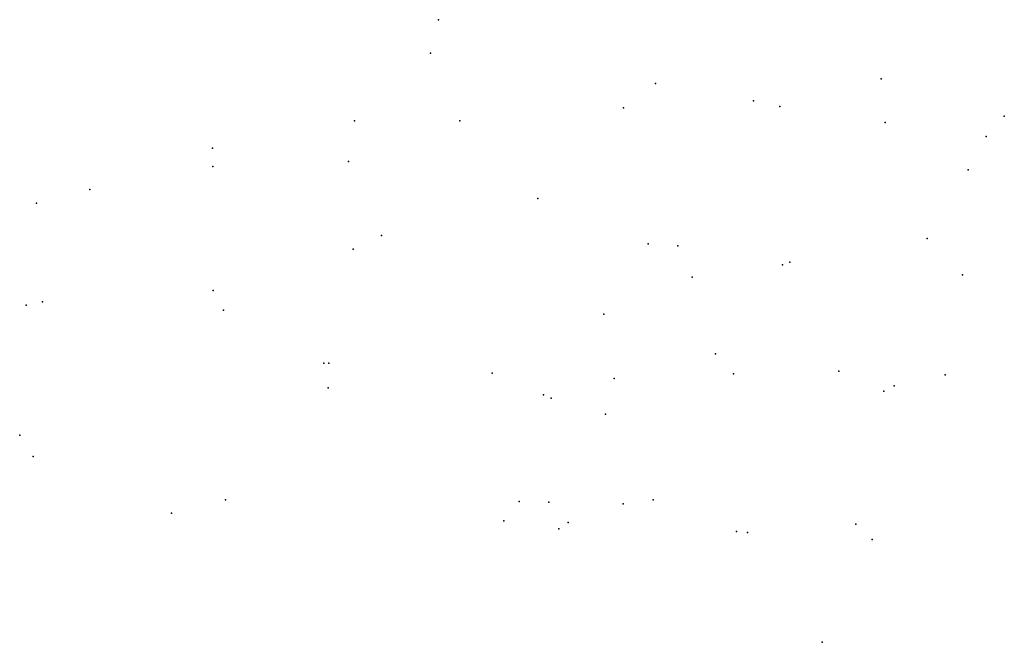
# Model space of a CAD drawing. Header units: millimetres. Extents: x 92392167 to 92590797, y 1600238766 to 1600364450.
import ezdxf

# ---------------------------------------------------------------- set-up
doc = ezdxf.new("R2010")
doc.units = ezdxf.units.MM
doc.header["$MEASUREMENT"] = 0
doc.layers.add('Adresse', color=10, linetype='Continuous')
doc.layers.add('Gidtekst', color=10, linetype='Continuous')

msp = doc.modelspace()

# ---------------------------------------------------------------- linework, layer by layer
at = {"layer": 'Adresse'}
for p in [(92475023, 1600357665), (92565959, 1600352534), (92520409, 1600351599), (92545515, 1600346909), (92459694, 1600344015), (92590797, 1600344948), (92431047, 1600338482), (92583530, 1600334141), (92406337, 1600330155), (92465156, 1600320873), (92575210, 1600320297), (92524944, 1600318773), (92546068, 1600314976), (92431175, 1600309761), (92396800, 1600307464), (92532539, 1600296981), (92454546, 1600295105), (92454429, 1600290105), (92566484, 1600289483), (92499409, 1600288051), (92510340, 1600284793), (92392167, 1600280555), (92492917, 1600267190), (92498917, 1600267049), (92513919, 1600266698), (92519942, 1600267558), (92422818, 1600264829), (92489823, 1600263260), (92502824, 1600262956), (92560852, 1600262598), (92536803, 1600261159)]:
    msp.add_point(p, dxfattribs=at)
at = {"layer": 'Gidtekst'}
for p in [(92476673, 1600364450), (92540217, 1600348087), (92514000, 1600346669), (92480945, 1600344061), (92566759, 1600343715), (92587136, 1600340901), (92431146, 1600334810), (92458532, 1600335854), (92496670, 1600328337), (92395563, 1600327429), (92518946, 1600319235), (92459456, 1600318118), (92547560, 1600315483), (92527799, 1600312508), (92582386, 1600312972), (92393451, 1600306802), (92433263, 1600305793), (92510002, 1600304977), (92453497, 1600295143), (92487491, 1600293092), (92536152, 1600292957), (92557421, 1600293515), (92578839, 1600292737), (92512123, 1600292039), (92568595, 1600290538), (92497827, 1600288736), (92394915, 1600276304), (92433716, 1600267513), (92500959, 1600261673), (92539012, 1600260900), (92564120, 1600259491), (92554048, 1600238766)]:
    msp.add_point(p, dxfattribs=at)

doc.saveas('drawing.dxf')
